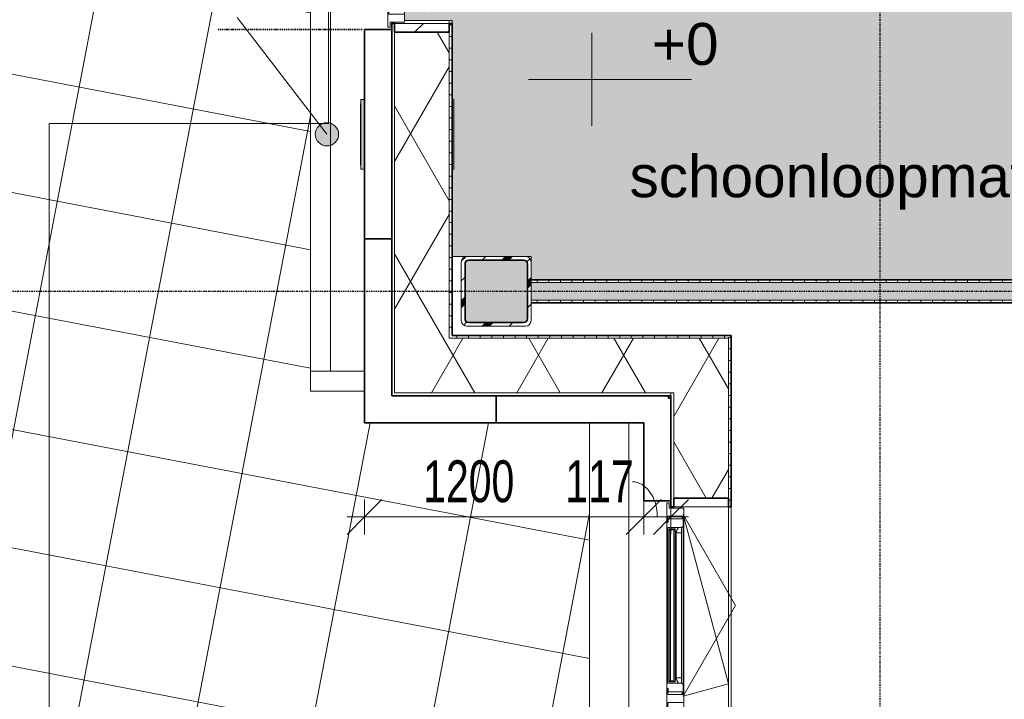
# Model space of a CAD drawing. Header units: millimetres. Extents: x -80560 to 110805, y -11020 to 52719.
# Tile 18 of 152: x 36597 to 40829, y 33446 to 36368. Entities that reach past the tile are written whole.
import ezdxf

# ---------------------------------------------------------------- set-up
doc = ezdxf.new("R2010")
doc.units = ezdxf.units.MM
for name, pattern in [('CENTER2', [20, 8, -4, 4, -4]), ('DASHDOT2', [8, 4, -2, 0, -2]), ('DASHED2-1', [3, 2, -1])]:
    doc.linetypes.add(name, pattern=pattern)
for name, color, linetype, lineweight in [('A-ANNO-DIMS', 211, 'Continuous', 9), ('A-ANNO-DIMS-100', 211, 'Continuous', 9), ('A-ANNO-IDEN', 131, 'Continuous', 9), ('A-DETL', 90, 'Continuous', 18), ('A-DETL-MBND', 5, 'Continuous', 18), ('A-FLOR', 192, 'Continuous', 18), ('A-FLOR-OVHD', 1, 'DASHED2-1', 18), ('A-FLOR-PATT', 8, 'Continuous', 18), ('A-GENM', 13, 'Continuous', 18), ('A-GLAZ', 151, 'Continuous', 18), ('A-GLAZ-SILL', 1, 'Continuous', 18), ('A-WALL', 113, 'Continuous', 35), ('A-WALL-PATT', 111, 'Continuous', 35), ('G-ANNO-DIMS', 111, 'Continuous', 9), ('I-WALL', 2, 'Continuous', 18), ('S-COLS', 52, 'Continuous', 18), ('S-GRID', 1, 'Continuous', 9)]:
    doc.layers.add(name, color=color, linetype=linetype, lineweight=lineweight)
doc.styles.add('Arial', font='arial.ttf', dxfattribs={"height": 180})
doc.styles.add('Arial_6', font='arial.ttf', dxfattribs={"width": 0.7, "height": 180})
doc.dimstyles.new('n3o_1_8_1', dxfattribs={"dimscale": 304.8, "dimtxt": 183.646692, "dimasz": 0.492126, "dimexe": 0.246063, "dimexo": 0.0625, "dimgap": 0.032808, "dimtad": 1, "dimdec": 0, "dimdsep": 46, "dimtxsty": 'Arial_6', "dimblk1": 'OBLIQUE', "dimblk2": 'OBLIQUE', "dimsah": 1, "dimcen": 0.09, "dimdle": 0.246063, "dimazin": 0, "dimtfac": 1, "dimtdec": 4, "dimtix": 1, "dimtmove": 2, "dimatfit": 3, "dimfxl": 0.246063, "dimfxlon": 1, "dimtvp": 1, "dimtolj": 1, "dimtzin": 0, "dimarcsym": 2})
doc.dimstyles.new('n3o_1_8_2', dxfattribs={"dimscale": 304.8, "dimtxt": 183.646692, "dimasz": 0.492126, "dimexe": 0.246063, "dimexo": 0.0625, "dimgap": 0.032808, "dimtad": 1, "dimdec": 0, "dimdsep": 46, "dimtxsty": 'Arial_6', "dimblk1": 'OBLIQUE', "dimblk2": 'OBLIQUE', "dimsah": 1, "dimcen": 0.09, "dimdle": 0.246063, "dimazin": 0, "dimtfac": 1, "dimtdec": 4, "dimtix": 1, "dimtmove": 1, "dimatfit": 3, "dimfxl": 0.246063, "dimfxlon": 1, "dimtvp": 1, "dimtolj": 1, "dimtzin": 0, "dimarcsym": 2})
pattern_1 = [(90, (43020.426, 35150), (-50, 2e-13), [])]
pattern_2 = [(60, (24894.82, 0), (-274.963, 158.75), []), (120, (24894.82, 0), (-274.963, -158.75), [])]

# ---------------------------------------------------------------- blocks, each defined once
blk = doc.blocks.new('Leonardo College_EHA_1489_R18_CF_situatie_2020_rvt-1-DO_00 begane grond')
at = {"layer": 'A-FLOR-PATT', "lineweight": 9}
h = blk.add_hatch(dxfattribs=at)
h.set_pattern_fill('FP_25', color=43, style=0, pattern_type=2)
h.set_pattern_definition([(169.149, (24084.14, 38525.2), (-94.128, -491.06), []), (259.149, (24084.14, 38525.2), (491.06, -94.128), [])])
h.paths.add_polyline_path([(14151.7, 9821), (14151.7, 34634), (13184, 34634), (13184, 34771), (12951.7, 34771), (12951.7, 48157), (13184, 48157), (13184, 48216), (18550, 48216), (18550, 48157), (19450, 48157), (19450, 48216), (19700, 48216), (19700, 48157), (20600, 48157), (20600, 48216), (21650, 48216), (21650, 48157), (22550, 48157), (22550, 48216), (23000, 48216), (23000, 48157), (24100, 48157), (24100, 48216), (26625, 48216), (26625, 48202), (26650, 48201.5), (26650, 48157), (28000, 48157), (28000, 48202), (28025, 48202), (28025, 48216), (29775, 48216), (29775, 48202), (29800, 48201), (29800, 48157), (29805, 48157), (29805, 48201), (29825, 48201), (29825, 48166.5), (31125, 48166.5), (31125, 48201), (31145, 48201), (31145, 48157), (31150, 48157), (31150, 48202), (31175, 48202), (31175, 48216), (32800, 48216), (32800, 48157), (33630.7, 48157), (33630.7, 49580.6), (7590.2, 49580.6), (7590.2, 9821), (12289, 9821)], flags=0)
h.paths.add_polyline_path([(10632.4, 32055), (10632.4, 32075), (10622.4, 32075), (10622.4, 32055), (10282.4, 32055), (10282.4, 32075), (10272.4, 32075), (10272.4, 32055), (9932.4, 32055), (9932.4, 32075), (9922.4, 32075), (9922.4, 32055), (9582.4, 32055), (9582.4, 32075), (9572.4, 32075), (9572.4, 32055), (9232.4, 32055), (9232.4, 32075), (9222.4, 32075), (9222.4, 32055), (8882.4, 32055), (8882.4, 32075), (8877.4, 32075), (8877.4, 32655), (10977.4, 32655), (10977.4, 32075), (10972.4, 32075), (10972.4, 32055)], flags=0)
h.paths.add_polyline_path([(67959.7, 48157), (67959.7, 49580.6), (48811.5, 49580.6), (48807.2, 48216), (49300, 48216), (49300, 48157), (51100, 48157), (51100, 48216), (54550, 48216), (54550, 48157), (57250, 48157), (57250, 48216), (60400, 48216), (60400, 48157), (62200, 48157), (62200, 48216), (64450, 48216), (64450, 48157), (67499.3, 48157)], flags=0)
h.paths.add_polyline_path([(27719, 48165.9), (27719, 48210.9), (27991, 48210.9), (27991, 48165.9), (27853.6, 48165.9)], flags=0)
h.paths.add_polyline_path([(27266.3, 48165.9), (26659, 48165.9), (26659, 48210.9), (27711, 48210.9), (27711, 48165.9), (27559.9, 48165.9)], flags=0)
h.paths.add_polyline_path([(31120.2, 48171), (29829, 48171), (29829, 48201), (31120.2, 48201)], flags=0)
at = {"layer": 'A-DETL-MBND', "color": 254}
for p, q in [((13037.7, 39980.3), (13037.7, 34857)), ((13037.7, 34857), (13037.7, 39980.3)), ((13184, 34857), (12951.7, 34857)), ((12951.7, 34857), (13037.7, 34857)), ((13037.7, 34857), (13184, 34857)), ((14320.7, 34634), (14320.7, 9807)), ((14320.7, 9807), (14320.7, 34634))]:
    blk.add_line(p, q, dxfattribs=at)
at = {"layer": 'A-FLOR', "color": 7}
for p, q in [((12951.7, 34771), (12951.7, 48157)), ((13184, 34771), (12951.7, 34771)), ((14151.7, 9821), (14151.7, 34634))]:
    blk.add_line(p, q, dxfattribs=at)
blk = doc.blocks.new('NLRS_28_SCO_UN_staalkolom koker betongevuld_gen_CGA - kolom F-1199459-DO_00 begane grond')
at = {"layer": 'S-COLS', "lineweight": 5}
h = blk.add_hatch(dxfattribs=at)
h.set_pattern_fill('FP_183', color=256, style=0, pattern_type=2)
h.set_pattern_definition([(45, (-13750, -35200), (-99.99975, 99.99975), []), (45, (-13665, -35200), (-99.99975, 99.99975), []), (45, (-13660, -35200), (-99.99975, 99.99975), []), (45, (-13655, -35200), (-99.99975, 99.99975), []), (45, (-13650, -35200), (-99.99975, 99.99975), []), (45, (-13645, -35200), (-99.99975, 99.99975), []), (45, (-13640, -35200), (-99.99975, 99.99975), []), (45, (-13635, -35200), (-99.99975, 99.99975), [])])
h.paths.add_polyline_path([(126, -150), (138, -146.8), (146.8, -138), (150, -126), (150, 126), (146.8, 138), (138, 146.8), (126, 150), (-126, 150), (-138, 146.8), (-146.8, 138), (-150, 126), (-150, -126), (-146.8, -138), (-138, -146.8), (-126, -150)], flags=0)
h.paths.add_polyline_path([(-118, -134), (-129.3, -129.3), (-134, -118), (-134, 118), (-129.3, 129.3), (-118, 134), (118, 134), (129.3, 129.3), (134, 118), (134, -118), (129.3, -129.3), (118, -134)], flags=0)
at = {"layer": 'S-COLS', "lineweight": 9}
blk.add_hatch(color=256, dxfattribs=at).paths.add_polyline_path([(118, -134), (129.3, -129.3), (134, -118), (134, 118), (129.3, 129.3), (118, 134), (-118, 134), (-129.3, 129.3), (-134, 118), (-134, -118), (-129.3, -129.3), (-118, -134)], flags=0)
at = {"layer": 'S-COLS'}
for p, q in [((126, 150), (-126, 150)), ((-118, 134), (118, 134)), ((-150, 126), (-150, -126)), ((-134, -118), (-134, 118)), ((134, 118), (134, -118)), ((150, -126), (150, 126)), ((-126, -150), (126, -150)), ((118, -134), (-118, -134))]:
    blk.add_line(p, q, dxfattribs=at)
at = {"layer": 'S-COLS', "lineweight": 35}
for p, q in [((118, 134), (-118, 134)), ((-134, 118), (-134, -118)), ((134, -118), (134, 118)), ((-118, -134), (118, -134))]:
    blk.add_line(p, q, dxfattribs=at)
at = {"layer": 'S-COLS'}
for centre, radius, start, end in [((-126, 126), 24, 90, 180), ((-118, 118), 16, 90, 180), ((118, 118), 16, 0, 90), ((126, 126), 24, 360, 90), ((-126, -126), 24, 180, 270), ((-118, -118), 16, 180, 270), ((118, -118), 16, 270, 0), ((126, -126), 24, 270, 360)]:
    blk.add_arc(centre, radius, start, end, dxfattribs=at)
at = {"layer": 'S-COLS', "lineweight": 35}
for centre, start, end in [((-118, 118), 90, 180), ((118, 118), 360, 90), ((-118, -118), 180, 270), ((118, -118), 270, 360)]:
    blk.add_arc(centre, 16, start, end, dxfattribs=at)
blk = doc.blocks.new('19112_SW_LeonardoCollege_R2020_rvt-1-DO_00 begane grond')
at = {"color": 50, "lineweight": 9}
blk.add_blockref('NLRS_28_SCO_UN_staalkolom koker betongevuld_gen_CGA - kolom F-1199459-DO_00 begane grond', (13750, 35200), dxfattribs=at)
blk = doc.blocks.new('NLRS_41_GM_WPB_spouwlat-SH_generiek_ISR - 235x38-V87-DO_00 begane grond')
at = {"layer": 'A-GENM'}
h = blk.add_hatch(dxfattribs=at)
h.set_pattern_fill('FP_78', color=256, style=0, pattern_type=2)
h.set_pattern_definition([(45, (0, 0), (-141.4214, 141.4214), [])])
h.paths.add_polyline_path([(13548, 36314), (13548, 36352), (13313, 36352), (13313, 36314), (13463.7, 36314)], flags=0)
for p, q in [((13548, 36352), (13313, 36352)), ((13313, 36352), (13313, 36314)), ((13313, 36314), (13548, 36314)), ((13548, 36314), (13548, 36352))]:
    blk.add_line(p, q, dxfattribs=at)
blk = doc.blocks.new('merk 4500 draaikiep 1x HOOG - merk 4500 draaikiep 1x HOOG-32439789-DO_00 begane grond')
at = {"layer": 'A-GLAZ'}
for p, q in [((-2162, 0), (-2240, 0)), ((-2240, 0), (-2240, -10)), ((-2162, -4), (-2162, 0)), ((1360, 0), (1360, -4)), ((1438, 0), (1360, 0)), ((1438, -4), (1438, 0)), ((2240, 0), (2162, 0)), ((2162, 0), (2162, -4)), ((2240, -10), (2240, 0)), ((-2240, -10), (-2218, -10)), ((-2218, -10), (-2218, -72)), ((-2184, -72), (-2184, -4)), ((-2184, -4), (-2162, -4)), ((1360, -4), (1382, -4)), ((1382, -4), (1382, -72)), ((1416, -72), (1416, -4)), ((1416, -4), (1438, -4)), ((2162, -4), (2184, -4)), ((2184, -4), (2184, -72)), ((2218, -72), (2218, -10)), ((2218, -10), (2240, -10)), ((-2218, -72), (-2184, -72)), ((1382, -72), (1416, -72)), ((2184, -72), (2218, -72))]:
    blk.add_line(p, q, dxfattribs=at)
at = {"layer": 'A-GLAZ-SILL'}
for p, q in [((1360, 0), (-2162, 0)), ((1443, 0), (1438, 0)), ((2162, 0), (2157, 0)), ((1360, -4), (-2162, -4)), ((1443, -4), (1438, -4)), ((2162, -4), (2157, -4)), ((1382, -72), (-2184, -72)), ((2184, -72), (1416, -72))]:
    blk.add_line(p, q, dxfattribs=at)
blk = doc.blocks.new('NLRS_41_GM_WPB_spouwlat-SH_generiek_ISR - 235x38-V182-DO_00 begane grond')
at = {"layer": 'A-GENM'}
for p, q in [((14748, 34311), (14513, 34311)), ((14513, 34311), (14513, 34273)), ((14748, 34273), (14748, 34311)), ((14513, 34273), (14748, 34273))]:
    blk.add_line(p, q, dxfattribs=at)
blk = doc.blocks.new('NLRS_41_GM_WPB_spouwlat-SH_generiek_ISR - 235x38-33868850-DO_00 begane grond')
at = {"layer": 'A-DETL-MBND'}
for p, q in [((14513, 34273), (14513, 34268)), ((14748, 34273), (14748, 29839)), ((14513, 29832), (14513, 29827))]:
    blk.add_line(p, q, dxfattribs=at)
blk = doc.blocks.new('71_n3o_postkast - 192_5x300x400-4813353-DO_00 begane grond')
at = {"layer": 'A-GENM'}
h = blk.add_hatch(color=256, dxfattribs=at)
h.paths.add_polyline_path([(150, 0), (150, 16), (-150, 16), (-150, 0)], flags=0)
h.paths.add_polyline_path([(150, 400), (-150, 400), (-150, 392.5), (150, 392.5)], flags=0)
blk.add_hatch(color=256, dxfattribs=at).paths.add_polyline_path([(130.5, 0), (-130.5, 0), (-130.5, -2), (130.5, -2)], flags=0)
for p, q in [((150, 400), (-150, 400)), ((-150, 400), (-150, 392.5)), ((150, 392.5), (150, 400)), ((-150, 16), (-150, 0)), ((-150, 0), (150, 0)), ((-130.5, 0), (-130.5, -2)), ((130.5, -2), (130.5, 0)), ((150, 0), (150, 16)), ((130.5, -2), (-130.5, -2))]:
    blk.add_line(p, q, dxfattribs=at)
blk = doc.blocks.new('merk 3300 entree schuifpui - merk 3300 entree schuifpui-33769184-DO_00 begane grond')
at = {"layer": 'A-GLAZ'}
for p, q in [((-1588, 0), (-1666, 0)), ((-1666, 0), (-1666, -10)), ((-1588, -4), (-1588, 0)), ((411.97, 0), (411.97, -4)), ((489.97, 0), (411.97, 0)), ((489.97, -4), (489.97, 0)), ((1666, 0), (1588, 0)), ((1588, 0), (1588, -4)), ((1666, -10), (1666, 0)), ((-1666, -10), (-1644, -10)), ((-1644, -10), (-1644, -72)), ((-1610, -72), (-1610, -4)), ((-1610, -4), (-1588, -4)), ((411.97, -4), (433.97, -4)), ((433.97, -4), (433.97, -72)), ((467.97, -72), (467.97, -4)), ((467.97, -4), (489.97, -4)), ((1588, -4), (1610, -4)), ((1610, -4), (1610, -72)), ((1644, -72), (1644, -10)), ((1644, -10), (1666, -10)), ((-1644, -72), (-1610, -72)), ((433.97, -72), (467.97, -72)), ((1610, -72), (1644, -72))]:
    blk.add_line(p, q, dxfattribs=at)
at = {"layer": 'A-GLAZ-SILL'}
for p, q in [((-1588, 0), (411.97, 0)), ((489.97, 0), (1588, 0)), ((411.97, -4), (-1588, -4)), ((1588, -4), (489.97, -4)), ((433.97, -72), (-1610, -72))]:
    blk.add_line(p, q, dxfattribs=at)
blk = doc.blocks.new('31_n3o_RT62_raam binnensponning_770817_v3 - Type 1-33731060-DO_00 begane grond')
at = {"layer": 'A-GENM'}
for p, q in [((-312, 4), (-357, 4)), ((-357, 4), (-357, -1)), ((-334, -58), (-334, 0)), ((-334, 0), (-312, 0)), ((-312, 0), (-312, 4)), ((312, 4), (-312, 4)), ((312, 0), (-312, 0)), ((357, 4), (312, 4)), ((312, 4), (312, 0)), ((312, 0), (334, 0)), ((334, 0), (334, -58)), ((357, -1), (357, 4)), ((-357, -1), (-372, -1)), ((-372, -1), (-372, -62)), ((372, -1), (357, -1)), ((372, -62), (372, -1)), ((-372, -62), (-384, -62)), ((-384, -66), (-340, -66)), ((-340, -66), (-334, -58)), ((340, -66), (-340, -66)), ((334, -58), (340, -66)), ((340, -66), (384, -66)), ((384, -62), (372, -62))]:
    blk.add_line(p, q, dxfattribs=at)
blk = doc.blocks.new('Mobility Plan Swing v2 - Mobility Plan Swing v2-33702714-DO_00 begane grond')
at = {"layer": 'A-GENM'}
for p, q in [((-390, 0), (0, 225.2)), ((0, 225.2), (390, 0)), ((-390, 0), (337.7, 195)), ((390, 0), (337.7, 195))]:
    blk.add_line(p, q, dxfattribs=at)
blk = doc.blocks.new('30_n3o_RT62_glas met glaslat - Type 1-33731065-DO_00 begane grond')
at = {"layer": 'A-GENM'}
for points in [[(104, -5), (-329, -5), (-329, -11), (329, -11), (329, -5)], [(329, -25), (-329, -25), (-329, -31), (329, -31)]]:
    blk.add_hatch(color=256, dxfattribs=at).paths.add_polyline_path(points, flags=0)
for p, q in [((329, -5), (-329, -5)), ((-329, -5), (-329, -11)), ((-325, -5), (-329, -5)), ((-329, -5), (-329, -31)), ((-329, -11), (329, -11)), ((329, -25), (-329, -25)), ((-329, -25), (-329, -31)), ((-329, -31), (329, -31)), ((-329, -31), (-325, -31)), ((-325, -31), (-325, -5)), ((329, -5), (325, -5)), ((325, -5), (325, -31)), ((325, -31), (329, -31)), ((329, -11), (329, -5)), ((329, -31), (329, -5)), ((329, -31), (329, -25))]:
    blk.add_line(p, q, dxfattribs=at)
blk = doc.blocks.new('DPWP_30_n3o_RT62_glas met glaslat Frame1 - Type 1-33731068-DO_00 begane grond')
at = {"layer": 'A-GENM'}
for p, q in [((-317.317, -5), (-334, -15)), ((-334, -15), (-334, -27)), ((-334, -27), (-312, -27)), ((-312, -5), (-317.317, -5)), ((-312, -27), (-312, -5)), ((312, -5), (-312, -5)), ((312, -27), (-312, -27)), ((317.317, -5), (312, -5)), ((312, -5), (312, -27)), ((312, -27), (334, -27)), ((334, -15), (317.317, -5)), ((334, -27), (334, -15))]:
    blk.add_line(p, q, dxfattribs=at)
blk = doc.blocks.new('Spot Elevations - default-305554-DO_00 begane grond')
at = {"layer": 'G-ANNO-DIMS'}
for p, q in [((0, 2), (0, -2)), ((4.277, 0), (-2.723, 0))]:
    blk.add_line(p, q, dxfattribs=at)
blk = doc.blocks.new('DIMBLOCK270-DO_00 begane grond')
at = {"layer": 'A-ANNO-DIMS-100'}
for p, q in [((38078.8, 34229.9), (38153.8, 34304.9)), ((38078.8, 34304.9), (38078.8, 34154.9)), ((38078.8, 34229.9), (38078.8, 34304.9)), ((39278.8, 34229.9), (39353.8, 34304.9)), ((39278.8, 34304.9), (39278.8, 34154.9)), ((39278.8, 34229.9), (39278.8, 34304.9)), ((38003.8, 34229.9), (39278.8, 34229.9)), ((38078.8, 34229.9), (38003.8, 34154.9)), ((39278.8, 34229.9), (39203.8, 34154.9))]:
    blk.add_line(p, q, dxfattribs=at)
at = {"layer": 'A-ANNO-DIMS-100', "color": 0, "insert": (38331, 34473.5), "char_height": 180, "width": 461.094, "attachment_point": 1, "line_spacing_factor": 0.941778, "style": 'Arial_6'}
blk.add_mtext('1200', dxfattribs=at)
blk = doc.blocks.new('_Oblique')
at = {"color": 0, "linetype": 'ByBlock', "lineweight": -2}
blk.add_line((-0.5, -0.5), (0.5, 0.5), dxfattribs=at)
blk = doc.blocks.new('DIMBLOCK271-DO_00 begane grond')
at = {"layer": 'A-ANNO-DIMS-100'}
for p, q in [((39278.8, 34229.9), (39353.8, 34304.9)), ((39278.8, 34304.9), (39278.8, 34154.9)), ((39278.8, 34229.9), (39278.8, 34304.9)), ((39395.8, 34229.9), (39470.8, 34304.9)), ((39395.8, 34304.9), (39395.8, 34154.9)), ((39395.8, 34229.9), (39395.8, 34304.9)), ((39278.8, 34229.9), (39203.8, 34154.9)), ((39278.8, 34229.9), (39470.8, 34229.9)), ((39395.8, 34229.9), (39320.8, 34154.9))]:
    blk.add_line(p, q, dxfattribs=at)
blk.add_ellipse((39230, 34229.9), major_axis=(0, 151.3), ratio=0.709323, start_param=4.712389, end_param=6.283185, dxfattribs=at)
at = {"layer": 'A-ANNO-DIMS-100', "color": 0, "insert": (38941.8, 34473.5), "char_height": 180, "width": 345.821, "attachment_point": 1, "line_spacing_factor": 0.941778, "style": 'Arial_6'}
blk.add_mtext('117', dxfattribs=at)

msp = doc.modelspace()

# ---------------------------------------------------------------- hatches: boundary and pattern name
at = {"layer": 'A-ANNO-IDEN'}
h = msp.add_hatch(color=256, dxfattribs=at)
edge = h.paths.add_edge_path(flags=0)
edge.add_arc((37917.3, 35875), 50, 0, 360)
at = {"layer": 'A-FLOR-PATT'}
h = msp.add_hatch(dxfattribs=at)
h.set_pattern_fill('FP_23', color=256, style=0, pattern_type=2)
h.set_pattern_definition([(37.5, (24894.82, 0), (-3.20062, 97.88272), [3.353, -73.863, 3.353, -83.007, -82.55]), (37.5, (24894.82, 0), (-3.20062, 97.88272), [-163.576, 3.353, -79.197]), (7.5, (24894.82, 0), (89.9042, 143.36536), [3.353, -38.303, 3.353, -66.243, -26.67]), (7.5, (24894.82, 0), (89.9042, 143.36536), [-111.252, 3.353, -23.317]), (327.5, (24832.335, 0), (158.19843, 0.287), [3.353, -22.047, 3.353, -88.087, -119.38]), (327.5, (24832.335, 0), (158.19843, 0.287), [-116.84, 3.353, -116.027]), (317.5, (24832.33, 0), (152.71117, 44.58543), [3.353, -9.347, 3.353, -56.591, -68.58]), (317.5, (24832.33, 0), (152.71117, 44.58543), [-72.644, 3.353, -65.227])])
h.paths.add_polyline_path([(41882.6, 35250), (41999.8, 35250), (41999.8, 35281), (41972.8, 35281), (41972.8, 39618), (41999.8, 39618), (41999.8, 39650), (41142.8, 39650), (41142.8, 39645.5), (41154.8, 39645.5), (41154.8, 39630.5), (39354.8, 39630.5), (39354.8, 39645.5), (39366.8, 39645.5), (39366.8, 39650), (38240.8, 39650), (38241.1, 39645), (38250.8, 39645), (38250.8, 36364), (38455.3, 36364), (38455.3, 36025), (38462.8, 36025), (38462.8, 35725), (38455.3, 35725), (38455.3, 35350), (38794.8, 35350), (38794.8, 35250), (39533.2, 35250)], flags=0)
h.paths.add_polyline_path([(41876.8, 36369), (41872.8, 36369), (41872.8, 37326.6), (41876.8, 37326.6), (41876.8, 37314.6), (41936.8, 37314.6), (41936.8, 37304.6), (41944.8, 37304.6), (41960.8, 37302.1), (41960.8, 36393.5), (41940.8, 36391), (41936.8, 36391), (41936.8, 36381), (41876.8, 36381)], flags=0)
h.paths.add_polyline_path([(38350.8, 36396), (38346.8, 36396), (38346.8, 36408), (38286.8, 36408), (38286.8, 36418), (38278.8, 36418), (38262.8, 36420.5), (38262.8, 37329.1), (38282.8, 37331.6), (38286.8, 37331.6), (38286.8, 37341.6), (38346.8, 37341.6), (38346.8, 37353.6), (38350.8, 37353.6), (38350.8, 36408)], flags=0)
h.paths.add_polyline_path([(41876.8, 37336.6), (41872.8, 37336.6), (41872.8, 38403), (41876.8, 38403), (41876.8, 38391), (41936.8, 38391), (41936.8, 38381), (41944.8, 38381), (41960.8, 38378.5), (41960.8, 37361.1), (41940.8, 37358.6), (41936.8, 37358.6), (41936.8, 37348.6), (41876.8, 37348.6)], flags=0)
h.paths.add_polyline_path([(38350.8, 37363.6), (38346.8, 37363.6), (38346.8, 37375.6), (38286.8, 37375.6), (38286.8, 37385.6), (38278.8, 37385.6), (38262.8, 37388.1), (38262.8, 38405.5), (38282.8, 38408), (38286.8, 38408), (38286.8, 38418), (38346.8, 38418), (38346.8, 38430), (38350.8, 38430), (38350.8, 37375)], flags=0)
at = {"layer": 'A-WALL-PATT', "lineweight": 18}
h = msp.add_hatch(dxfattribs=at)
h.set_pattern_fill('FP_85', color=256, style=0, pattern_type=2)
h.set_pattern_definition([(270, (38195.82, 41295.25), (50, 9e-14), [])])
h.paths.add_polyline_path([(38195.8, 34751), (38207.8, 34751), (38207.8, 36352), (38195.8, 36352), (38195.8, 34917.1)], flags=0)
h.paths.add_polyline_path([(38195.8, 43273), (38207.8, 43273), (38207.8, 48087), (38195.8, 48087), (38195.8, 44248.4)], flags=0)
h = msp.add_hatch(dxfattribs=at)
h.set_pattern_fill('FP_2', color=256, style=0, pattern_type=2)
h.set_pattern_definition(pattern_2)
h.paths.add_polyline_path([(38358.5, 34763), (38442.8, 34763), (38442.8, 36314), (38207.8, 36314), (38207.8, 34763)], flags=0)
h.paths.add_polyline_path([(38442.8, 39688), (38442.8, 39724), (38295.8, 39724), (38295.8, 39688), (38358.5, 39688)], flags=0)
h.paths.add_polyline_path([(38207.8, 43311), (38442.8, 43311), (38442.8, 47852), (38207.8, 47852), (38207.8, 44248.4)], flags=0)
h = msp.add_hatch(dxfattribs=at)
h.set_pattern_fill('FP_86', color=256, angle=90, style=0, pattern_type=2)
h.set_pattern_definition([(1e-13, (38195.82, 41295.25), (-9e-14, 50), [])])
h.paths.add_polyline_path([(38442.8, 34998), (38455.3, 34998), (38455.3, 36352), (38442.8, 36352), (38442.8, 35250.3)], flags=0)
h.paths.add_polyline_path([(38455.3, 39650), (38455.3, 39762), (38442.8, 39762), (38442.8, 39650)], flags=0)
h.paths.add_polyline_path([(38455.3, 43273), (38455.3, 47839.5), (38442.8, 47839.5), (38442.8, 43273)], flags=0)
h = msp.add_hatch(dxfattribs=at)
h.set_pattern_fill('FP_28', color=256, angle=90, style=0, pattern_type=2)
h.set_pattern_definition(pattern_1)
h.paths.add_polyline_path([(47532.3, 35237.5), (47544.8, 35237.5), (47544.8, 35250), (47374.8, 35250), (47374.8, 35237.5)], flags=0)
h.paths.add_polyline_path([(46314.8, 35237.5), (46314.8, 35250), (45844.8, 35249.2), (45844.8, 35237.5), (45994, 35237.5)], flags=0)
h.paths.add_polyline_path([(44231.9, 35237.5), (45544.8, 35237.5), (45544.8, 35250), (38794.8, 35250), (38794.8, 35237.5), (41882.6, 35237.5)], flags=0)
at = {"layer": 'A-WALL-PATT', "lineweight": 5}
h = msp.add_hatch(color=256, dxfattribs=at)
h.paths.add_polyline_path([(47532.3, 35162.5), (47532.3, 35237.5), (47374.8, 35237.5), (47374.8, 35162.5), (47457.3, 35162.5)], flags=0)
h.paths.add_polyline_path([(45406.6, 35162.5), (45544.8, 35162.5), (45544.8, 35237.5), (38794.8, 35237.5), (38794.8, 35162.5), (44231.9, 35162.5)], flags=0)
h.paths.add_polyline_path([(46314.8, 35162.5), (46314.8, 35237.5), (45844.8, 35237.5), (45844.8, 35162.5), (46232.3, 35162.5)], flags=0)
at = {"layer": 'A-WALL-PATT', "lineweight": 18}
h = msp.add_hatch(dxfattribs=at)
h.set_pattern_fill('FP_28', color=256, angle=90, style=0, pattern_type=2)
h.set_pattern_definition(pattern_1)
h.paths.add_polyline_path([(47457.3, 35150), (47457.3, 35162.5), (47374.8, 35162.5), (47374.8, 35150), (47444.8, 35150)], flags=0)
h.paths.add_polyline_path([(45406.6, 35150), (45544.8, 35151), (45544.8, 35162.5), (38794.8, 35162), (38794.8, 35150), (44231.9, 35150)], flags=0)
h.paths.add_polyline_path([(46157.3, 35150), (46157.3, 35162.5), (45844.8, 35162.5), (45844.8, 35150), (46144.8, 35150)], flags=0)
h.paths.add_polyline_path([(46232.3, 35150), (46314.8, 35150), (46314.8, 35162.5), (46232.3, 35162.5)], flags=0)
h = msp.add_hatch(dxfattribs=at)
h.set_pattern_fill('FP_155', color=256, angle=90, style=0, pattern_type=2)
h.set_pattern_definition([(90, (38925.57, 34751), (-50, 1e-13), [])])
h.paths.add_polyline_path([(39642.8, 34998), (39642.8, 35010.5), (38455.3, 35010.5), (38455.3, 34998), (39533.2, 34998)], flags=0)
h = msp.add_hatch(dxfattribs=at)
h.set_pattern_fill('FP_154', color=256, angle=90, style=0, pattern_type=2)
h.set_pattern_definition([(2e-13, (39395.82, 28802.126), (-2e-13, 50), [])])
h.paths.add_polyline_path([(39655.3, 22593.8), (39655.3, 23077), (39642.8, 23077), (39642.8, 22593.8)], flags=0)
h.paths.add_polyline_path([(39642.8, 24823), (39655.3, 24823), (39655.3, 26227), (39642.8, 26227), (39642.8, 24861)], flags=0)
h.paths.add_polyline_path([(39655.3, 27973), (39655.3, 28477), (39642.8, 28477), (39642.8, 27973)], flags=0)
h.paths.add_polyline_path([(39655.3, 29323), (39655.3, 29827), (39642.8, 29827), (39642.8, 29323)], flags=0)
h.paths.add_polyline_path([(39642.8, 34273), (39655.3, 34273), (39655.3, 35010.5), (39642.8, 35010.5), (39642.8, 34311)], flags=0)
h = msp.add_hatch(dxfattribs=at)
h.set_pattern_fill('FP_2', color=256, style=0, pattern_type=2)
h.set_pattern_definition(pattern_2)
h.paths.add_polyline_path([(39407.8, 34763), (39407.8, 34998), (38442.8, 34998), (38442.8, 34763), (39395.8, 34763)], flags=0)
h = msp.add_hatch(dxfattribs=at)
h.set_pattern_fill('FP_2', color=256, style=0, pattern_type=2)
h.set_pattern_definition(pattern_2)
h.paths.add_polyline_path([(39533.2, 22593.8), (39642.8, 22593.8), (39642.8, 23039), (39407.8, 23039), (39407.8, 22593.8)], flags=0)
h.paths.add_polyline_path([(39642.8, 24861), (39642.8, 26189), (39407.8, 26189), (39407.8, 24861), (39533.2, 24861)], flags=0)
h.paths.add_polyline_path([(39407.8, 28011), (39642.8, 28011), (39642.8, 28439), (39407.8, 28439), (39407.8, 28251.8)], flags=0)
h.paths.add_polyline_path([(39642.8, 29361), (39642.8, 29789), (39407.8, 29789), (39407.8, 29361), (39533.2, 29361)], flags=0)
h.paths.add_polyline_path([(39407.8, 34311), (39642.8, 34311), (39642.8, 34998), (39407.8, 34998), (39407.8, 34763)], flags=0)
h = msp.add_hatch(dxfattribs=at)
h.set_pattern_fill('FP_156', color=256, style=0, pattern_type=2)
h.set_pattern_definition([(2e-13, (38925.57, 34751), (-2e-13, 50), [])])
h.paths.add_polyline_path([(39395.8, 34751), (39395.8, 34763), (38207.8, 34763), (38207.8, 34751), (38945.8, 34751)], flags=0)
h = msp.add_hatch(dxfattribs=at)
h.set_pattern_fill('FP_153', color=256, style=0, pattern_type=2)
h.set_pattern_definition([(270, (39395.82, 28802.126), (50, 2e-13), [])])
h.paths.add_polyline_path([(39407.8, 22593.8), (39407.8, 23077), (39395.8, 23077), (39395.8, 22593.8)], flags=0)
h.paths.add_polyline_path([(39395.8, 24823), (39407.8, 24823), (39407.8, 26227), (39395.8, 26227), (39395.8, 24919.2)], flags=0)
h.paths.add_polyline_path([(39407.8, 27973), (39407.8, 28477), (39395.8, 28477), (39395.8, 27973)], flags=0)
h.paths.add_polyline_path([(39395.8, 29323), (39407.8, 29323), (39407.8, 29827), (39395.8, 29827), (39395.8, 29584.9)], flags=0)
h.paths.add_polyline_path([(39395.8, 34273), (39407.8, 34273), (39407.8, 34763), (39395.8, 34763), (39395.8, 34751)], flags=0)

# ---------------------------------------------------------------- linework, layer by layer
at = {"layer": 'A-ANNO-IDEN'}
msp.add_line((37917.3, 35875), (37531.3, 36377), dxfattribs=at)
msp.add_circle((37917.3, 35875), 50, dxfattribs=at)
at = {"layer": 'A-DETL', "linetype": 'DASHDOT2', "lineweight": 35}
msp.add_line((38068.8, 36325), (37448.8, 36325), dxfattribs=at)
at = {"layer": 'A-FLOR'}
for p, q in [((38250.8, 36364), (38455.3, 36364)), ((38455.3, 36364), (38455.3, 36352)), ((38455.3, 35350), (38518.8, 35350)), ((38770.8, 35350), (38794.8, 35350)), ((38794.8, 35350), (38794.8, 35326))]:
    msp.add_line(p, q, dxfattribs=at)
at = {"layer": 'A-FLOR-OVHD'}
for p, q in [((37923.8, 48371), (37923.8, 35921)), ((37923.8, 35921), (36723.8, 35921)), ((36723.8, 9429), (36723.8, 35921))]:
    msp.add_line(p, q, dxfattribs=at)
at = {"layer": 'A-WALL', "lineweight": 18}
for p, q in [((38195.8, 36352), (38195.8, 36357)), ((38207.8, 36352), (38207.8, 36357)), ((38442.8, 36364), (38442.8, 36352)), ((38207.8, 36314), (38207.8, 34763)), ((38442.8, 36314), (38442.8, 34998)), ((38794.8, 35237.5), (45544.8, 35237.5)), ((38794.8, 35162.5), (45544.8, 35162.5)), ((38442.8, 34998), (39642.8, 34998)), ((39642.8, 34998), (39642.8, 34311)), ((38207.8, 34763), (39407.8, 34763)), ((39407.8, 34763), (39407.8, 34311)), ((39395.8, 34268), (39395.8, 34273)), ((39407.8, 34268), (39407.8, 34273)), ((39642.8, 34273), (39642.8, 29839)), ((39655.3, 34273), (39655.3, 29839))]:
    msp.add_line(p, q, dxfattribs=at)
at = {"layer": 'A-WALL'}
for p, q in [((38195.8, 36325), (38078.8, 36325)), ((38078.8, 36325), (38078.8, 34634)), ((38207.8, 36352), (38195.8, 36352)), ((38195.8, 34751), (38195.8, 36352)), ((38207.8, 36314), (38207.8, 36352)), ((38442.8, 36314), (38207.8, 36314)), ((38455.3, 36352), (38442.8, 36352)), ((38442.8, 36352), (38442.8, 36314)), ((38455.3, 35010.5), (38455.3, 36352)), ((38195.8, 35425), (38078.8, 35425)), ((39655.3, 35010.5), (38455.3, 35010.5)), ((39655.3, 34273), (39655.3, 35010.5)), ((39395.8, 34751), (38195.8, 34751)), ((38644.8, 34751), (38644.8, 34634)), ((39385.8, 34741), (39385.8, 34751)), ((39395.8, 34751), (39395.8, 34273)), ((39395.8, 34741), (39385.8, 34741)), ((38078.8, 34634), (39278.8, 34634)), ((39278.8, 34634), (39278.8, 34300)), ((39278.8, 34300), (39395.8, 34300)), ((39407.8, 34273), (39407.8, 34311)), ((39407.8, 34311), (39642.8, 34311)), ((39642.8, 34311), (39642.8, 34273)), ((39395.8, 34273), (39407.8, 34273)), ((39642.8, 34273), (39655.3, 34273))]:
    msp.add_line(p, q, dxfattribs=at)
at = {"layer": 'I-WALL', "lineweight": 35}
for p, q in [((45544.8, 35250), (38794.8, 35250)), ((38794.8, 35150), (45544.8, 35150))]:
    msp.add_line(p, q, dxfattribs=at)
at = {"layer": 'S-GRID', "linetype": 'CENTER2', "lineweight": 25}
for p, q in [((40294.8, 4383.3), (40294.8, 52119.1)), ((29945.3, 35200), (110204.9, 35200))]:
    msp.add_line(p, q, dxfattribs=at)

# ---------------------------------------------------------------- block references
at = {"color": 250, "lineweight": 5}
for name in ['Leonardo College_EHA_1489_R18_CF_situatie_2020_rvt-1-DO_00 begane grond', '19112_SW_LeonardoCollege_R2020_rvt-1-DO_00 begane grond']:
    msp.add_blockref(name, (24894.8, 0), dxfattribs=at)
at = {"layer": 'A-GENM'}
for name in ['NLRS_41_GM_WPB_spouwlat-SH_generiek_ISR - 235x38-V87-DO_00 begane grond', 'NLRS_41_GM_WPB_spouwlat-SH_generiek_ISR - 235x38-V182-DO_00 begane grond', 'NLRS_41_GM_WPB_spouwlat-SH_generiek_ISR - 235x38-33868850-DO_00 begane grond']:
    msp.add_blockref(name, (24894.8, 0), dxfattribs=at)
for name, p, rotation in [('71_n3o_postkast - 192_5x300x400-4813353-DO_00 begane grond', (38062.8, 35875), 270.0000000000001), ('Mobility Plan Swing v2 - Mobility Plan Swing v2-33702714-DO_00 begane grond', (39448.8, 33850), 269.9999999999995), ('31_n3o_RT62_raam binnensponning_770817_v3 - Type 1-33731060-DO_00 begane grond', (39382.8, 33850), 89.99999999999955), ('30_n3o_RT62_glas met glaslat - Type 1-33731065-DO_00 begane grond', (39382.8, 33850), 89.99999999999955), ('DPWP_30_n3o_RT62_glas met glaslat Frame1 - Type 1-33731068-DO_00 begane grond', (39413.8, 33850), 89.99999999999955)]:
    msp.add_blockref(name, p, dxfattribs=dict(at, rotation=rotation))
at = {"layer": 'A-GLAZ'}
for name, p, rotation in [('merk 3300 entree schuifpui - merk 3300 entree schuifpui-33769184-DO_00 begane grond', (38178.8, 38001), 90.00000000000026), ('merk 4500 draaikiep 1x HOOG - merk 4500 draaikiep 1x HOOG-32439789-DO_00 begane grond', (39378.8, 32050), 89.99999999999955)]:
    msp.add_blockref(name, p, dxfattribs=dict(at, rotation=rotation))
at = {"layer": 'G-ANNO-DIMS', "xscale": 99.99999999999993, "yscale": 99.99999999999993, "zscale": 99.99999999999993}
msp.add_blockref('Spot Elevations - default-305554-DO_00 begane grond', (39056.4, 36111.4), dxfattribs=at)

# ---------------------------------------------------------------- texts
at = {"layer": 'A-ANNO-IDEN', "char_height": 180, "attachment_point": 1, "style": 'Arial'}
for s, insert, width in [('postkast, bellentableau en sleutelkluis', (33279.8, 36586.7), 4874.26), ('schoonloopmat', (39217.9, 35784.7), 2020.252)]:
    msp.add_mtext(s, dxfattribs=dict(at, insert=insert, width=width))
at = {"layer": 'G-ANNO-DIMS', "insert": (39314, 36353.5), "char_height": 180, "width": 341.564, "attachment_point": 1, "line_spacing_factor": 0.941778, "style": 'Arial'}
msp.add_mtext('+0', dxfattribs=at)

# ---------------------------------------------------------------- dimensions: what is measured, and where the dimension line sits
at = {"layer": 'A-ANNO-DIMS'}
for base, p1, p2, dimstyle, override, picture, middle in [((39278.8, 34229.9), (38078.8, 34304.9), (39278.8, 34304.9), 'n3o_1_8_1', {"dimpost": '<>', "dimfxl": 1200}, 'DIMBLOCK270-DO_00 begane grond', (38561.6, 34353.5)), ((39395.8, 34229.9), (39278.8, 34304.9), (39395.8, 34304.9), 'n3o_1_8_2', {"dimpost": '<>', "dimfxl": 117}, 'DIMBLOCK271-DO_00 begane grond', (39114.7, 34353.5))]:
    dim = msp.add_linear_dim(base=base, p1=p1, p2=p2, dimstyle=dimstyle, override=override, dxfattribs=at)
    dim.commit()
    dim.dimension.update_dxf_attribs({"geometry": picture, "text_midpoint": middle, "dimtype": 160})

doc.saveas('drawing.dxf')
